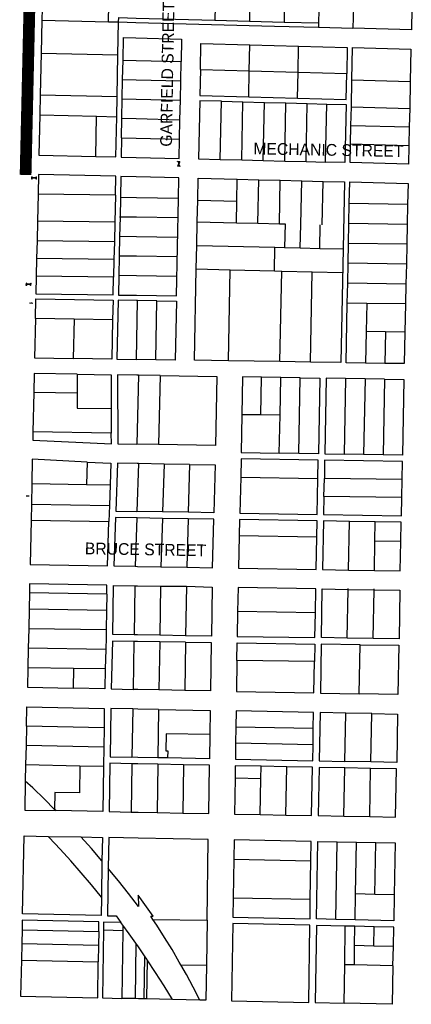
# Model space of a CAD drawing. Header units: feet. Extents: x 1267057 to 1687180, y 137439 to 673336.
# Tile 126 of 159: x 1368785 to 1369785, y 643248 to 645763. Entities that reach past the tile are written whole.
import ezdxf
from ezdxf.enums import TextEntityAlignment as Align

# ---------------------------------------------------------------- set-up
doc = ezdxf.new("R2010")
doc.units = ezdxf.units.FT
doc.header["$MEASUREMENT"] = 0
doc.linetypes.add('F', pattern=[0.15, 0.1, -0.05])
for name, color, linetype in [('eatpar', 32, 'Continuous'), ('MOT-PHASE 2', 5, 'Continuous'), ('SH_Data', 7, 'Continuous')]:
    doc.layers.add(name, color=color, linetype=linetype)
doc.styles.add('Slanted-Normal', font='font31.shx', dxfattribs={"height": 0.14})

msp = doc.modelspace()

# ---------------------------------------------------------------- linework, layer by layer
at = {"layer": 'eatpar'}
for p, q in [((1369374.6, 645898.5), (1369371.6, 645759.5)), ((1369462.9, 645896.1), (1369459.8, 645757.2)), ((1369551, 645893.8), (1369548, 645754.8)), ((1368843.5, 645849.3), (1368841.6, 645761.6)), ((1369637.1, 645796.2), (1369635.9, 645741.5)), ((1369082.4, 645767.1), (1369283.5, 645761.8)), ((1368841.6, 645761.6), (1368839.8, 645677.9)), ((1368841.6, 645761.6), (1369011.5, 645757.9)), ((1369011.5, 645757.9), (1369037.5, 645757.3)), ((1369035.8, 645673.1), (1369037.5, 645757.3)), ((1369283.5, 645761.8), (1369371.6, 645759.5)), ((1369371.6, 645759.5), (1369459.8, 645757.2)), ((1369459.8, 645757.2), (1369548, 645754.8)), ((1369548, 645754.8), (1369547.8, 645743.8)), ((1369547.8, 645743.8), (1369635.9, 645741.5)), ((1369371, 645632.5), (1369372.2, 645698.9)), ((1369372.2, 645698.9), (1369496.9, 645695.7)), ((1369495.6, 645629.2), (1369496.9, 645695.7)), ((1368839.8, 645677.9), (1368837.5, 645571.5)), ((1368839.8, 645677.9), (1369035.8, 645673.1)), ((1369033.6, 645566.8), (1369035.8, 645673.1)), ((1369047.8, 645610.3), (1369048.8, 645659.8)), ((1369196.2, 645606.6), (1369197.2, 645656.1)), ((1369246.4, 645635.8), (1369371, 645632.5)), ((1369369.6, 645566), (1369371, 645632.5)), ((1369371, 645632.5), (1369495.6, 645629.2)), ((1369494.2, 645562.8), (1369495.6, 645629.2)), ((1369495.6, 645629.2), (1369620.2, 645625.9)), ((1369046.8, 645560.8), (1369047.8, 645610.3)), ((1369195.2, 645557.2), (1369196.2, 645606.6)), ((1369631.8, 645540.6), (1369633.1, 645609.4)), ((1369633.1, 645609.4), (1369782.1, 645605.4)), ((1369782.1, 645605.4), (1369780.8, 645536.6)), ((1368837.5, 645571.5), (1368836.4, 645520.2)), ((1368837.5, 645571.5), (1369033.6, 645566.8)), ((1369032.6, 645515.4), (1369033.6, 645566.8)), ((1369369.6, 645566), (1369494.2, 645562.8)), ((1369045.8, 645511.3), (1369046.8, 645560.8)), ((1369194.2, 645507.7), (1369195.2, 645557.2)), ((1369297.1, 645406.1), (1369300.1, 645554.7)), ((1369300.1, 645554.7), (1369355, 645553.2)), ((1369352, 645404.8), (1369355, 645553.2)), ((1369355, 645553.2), (1369409.9, 645551.8)), ((1369406.9, 645403.4), (1369409.9, 645551.8)), ((1369409.9, 645551.8), (1369464.6, 645550.4)), ((1369461.6, 645402.1), (1369464.6, 645550.4)), ((1369464.6, 645550.4), (1369519.2, 645548.9)), ((1369516.2, 645400.8), (1369519.2, 645548.9)), ((1369519.2, 645548.9), (1369568.9, 645547.6)), ((1369565.9, 645399.6), (1369568.9, 645547.6)), ((1369630.8, 645493.1), (1369631.8, 645540.6)), ((1369631.8, 645540.6), (1369780.8, 645536.6)), ((1369780.8, 645536.6), (1369779.8, 645489.2)), ((1368836.4, 645520.2), (1368981, 645516.6)), ((1368978.9, 645413.9), (1368981, 645516.6)), ((1368981, 645516.6), (1369032.6, 645515.4)), ((1369044.8, 645461.8), (1369045.8, 645511.3)), ((1369193.2, 645458.2), (1369194.2, 645507.7)), ((1369629.8, 645445.8), (1369630.8, 645493.1)), ((1369630.8, 645493.1), (1369779.8, 645489.2)), ((1369779.8, 645489.2), (1369778.8, 645441.8)), ((1369629.8, 645445.8), (1369778.8, 645441.8)), ((1369297.1, 645406.1), (1369352, 645404.8)), ((1369352, 645404.8), (1369406.9, 645403.4)), ((1369406.9, 645403.4), (1369461.6, 645402.1)), ((1369461.6, 645402.1), (1369516.2, 645400.8)), ((1369516.2, 645400.8), (1369565.9, 645399.6)), ((1369339.5, 645300), (1369340.6, 645355.6)), ((1369340.6, 645355.6), (1369395.4, 645354.2)), ((1369393.1, 645243.1), (1369395.4, 645354.2)), ((1369395.4, 645354.2), (1369450.2, 645352.9)), ((1369448, 645241.8), (1369450.2, 645352.9)), ((1369450.2, 645352.9), (1369505, 645351.6)), ((1369505, 645351.6), (1369559.8, 645350.2)), ((1369557.5, 645239.1), (1369559.8, 645350.2)), ((1368831.9, 645317.8), (1368830.4, 645248.9)), ((1369029.2, 645314.6), (1368831.9, 645317.8)), ((1369029.2, 645314.6), (1369027.8, 645245.8)), ((1369042.4, 645308.8), (1369041.2, 645259.1)), ((1369238.4, 645246.9), (1369239.5, 645302.4)), ((1369239.5, 645302.4), (1369339.5, 645300)), ((1369338.4, 645244.5), (1369339.5, 645300)), ((1369625.6, 645242.6), (1369626.6, 645293.4)), ((1369775.5, 645291.1), (1369626.6, 645293.4)), ((1369775.5, 645291.1), (1369774.4, 645240.2)), ((1368830.4, 645248.9), (1368829.2, 645198.7)), ((1369027.8, 645245.8), (1368830.4, 645248.9)), ((1369027.8, 645245.8), (1369026.6, 645195.6)), ((1369041.2, 645259.1), (1369040, 645259.1)), ((1369041.2, 645259.1), (1369040.1, 645209.2)), ((1369237.1, 645186.6), (1369238.4, 645246.9)), ((1369238.4, 645246.9), (1369338.4, 645244.5)), ((1369338.4, 645244.5), (1369393.1, 645243.1)), ((1369393.1, 645243.1), (1369448, 645241.8)), ((1369551.2, 645178.9), (1369552.5, 645239.2)), ((1369624.6, 645191.8), (1369625.6, 645242.6)), ((1369774.4, 645240.2), (1369625.6, 645242.6)), ((1369774.4, 645240.2), (1369773.4, 645189.4)), ((1368829.2, 645198.7), (1368828.2, 645153.6)), ((1369026.6, 645195.6), (1368829.2, 645198.7)), ((1369026.6, 645195.6), (1369025.6, 645150.4)), ((1369040.1, 645209.2), (1369039, 645159.5)), ((1369235.9, 645126.4), (1369237.1, 645186.6)), ((1369237.1, 645186.6), (1369436.8, 645181.8)), ((1369623.6, 645141), (1369624.6, 645191.8)), ((1369773.4, 645189.4), (1369624.6, 645191.8)), ((1369773.4, 645189.4), (1369772.4, 645138.7)), ((1369039, 645159.5), (1369037.9, 645109.7)), ((1369435.5, 645121.4), (1369436.8, 645181.8)), ((1369436.8, 645181.8), (1369461.2, 645181.2)), ((1369461.2, 645181.2), (1369501.5, 645180.2)), ((1369501.5, 645180.2), (1369551.2, 645178.9)), ((1369551.2, 645178.9), (1369611.1, 645177.5)), ((1368828.2, 645153.6), (1368827.2, 645108.4)), ((1369025.6, 645150.4), (1368828.2, 645153.6)), ((1369025.6, 645150.4), (1369024.6, 645105.2)), ((1369622.6, 645090.2), (1369623.6, 645141)), ((1369772.4, 645138.7), (1369623.6, 645141)), ((1369772.4, 645138.7), (1369771.2, 645087.9)), ((1369235.9, 645126.4), (1369322.4, 645124.2)), ((1369317.8, 644891.8), (1369322.4, 645124.2)), ((1369322.4, 645124.2), (1369435.5, 645121.4)), ((1369435.5, 645121.4), (1369454, 645121)), ((1369449.4, 644889.8), (1369454, 645121)), ((1369454, 645121), (1369532, 645119.1)), ((1369527.2, 644888.5), (1369532, 645119.1)), ((1369532, 645119.1), (1369608.9, 645117.2)), ((1369024.6, 645105.2), (1368827.2, 645108.4)), ((1369621.5, 645039.4), (1369622.6, 645090.2)), ((1369771.2, 645087.9), (1369622.6, 645090.2)), ((1369771.2, 645087.9), (1369770.1, 645037.1)), ((1369082.8, 644895.5), (1369085.9, 645045.9)), ((1369135.4, 645045.2), (1369085.9, 645045.9)), ((1369132.2, 644894.8), (1369135.4, 645045.2)), ((1369671.1, 645038.6), (1369621.5, 645039.4)), ((1369671.1, 645038.6), (1369669.6, 644966.6)), ((1369770.1, 645037.1), (1369671.1, 645038.6)), ((1369770.1, 645037.1), (1369768.6, 644965)), ((1368923.6, 644998.4), (1368825, 644999.9)), ((1368923.6, 644998.4), (1368921.4, 644898.1)), ((1369022.2, 644996.8), (1368923.6, 644998.4)), ((1369669.6, 644966.6), (1369667.9, 644886.2)), ((1369719.1, 644965.8), (1369669.6, 644966.6)), ((1369719.1, 644965.8), (1369717.4, 644885.4)), ((1369768.6, 644965), (1369719.1, 644965.8)), ((1369449.4, 644889.8), (1369317.8, 644891.8)), ((1369527.2, 644888.5), (1369449.4, 644889.8)), ((1369717.4, 644885.4), (1369667.9, 644886.2)), ((1368931.6, 644857.5), (1368931.8, 644809.2)), ((1369088.5, 644855.1), (1369084.1, 644678.8)), ((1369143.2, 644854.2), (1369088.5, 644855.1)), ((1369143.2, 644854.2), (1369138.9, 644677.8)), ((1369400.8, 644753.5), (1369402.6, 644850.1)), ((1369451.4, 644849.3), (1369402.6, 644850.1)), ((1369449.6, 644752.8), (1369451.4, 644849.3)), ((1369501.2, 644848.5), (1369451.4, 644849.3)), ((1369497.5, 644655.4), (1369501.2, 644848.5)), ((1369617.2, 644846.6), (1369613.1, 644653.6)), ((1369666.9, 644845.9), (1369617.2, 644846.6)), ((1369666.9, 644845.9), (1369662.9, 644652.8)), ((1369716.5, 644845.1), (1369666.9, 644845.9)), ((1369716.5, 644845.1), (1369712.8, 644652)), ((1368820.9, 644811), (1368818.8, 644710.3)), ((1368931.8, 644809.2), (1368820.9, 644811)), ((1369018.5, 644769.8), (1369018.8, 644707.1)), ((1369400.8, 644753.5), (1369352.2, 644754.2)), ((1369449.6, 644752.8), (1369400.8, 644753.5)), ((1369447.8, 644656.2), (1369449.6, 644752.8)), ((1369018.8, 644707.1), (1368818.8, 644710.3)), ((1369138.9, 644677.8), (1369084.1, 644678.8)), ((1369497.5, 644655.4), (1369447.8, 644656.2)), ((1368957.1, 644633.4), (1368955.1, 644576.1)), ((1369662.9, 644652.8), (1369613.1, 644653.6)), ((1369712.8, 644652), (1369662.9, 644652.8)), ((1369088.1, 644629.2), (1369083.9, 644507)), ((1369153.4, 644628.1), (1369088.1, 644629.2)), ((1369153.4, 644628.1), (1369149.5, 644506)), ((1369218.6, 644626.9), (1369153.4, 644628.1)), ((1369218.6, 644626.9), (1369215.2, 644504.9)), ((1369349.2, 644594.6), (1369546.2, 644591.6)), ((1369561.9, 644545.6), (1369562.8, 644591.7)), ((1369761.2, 644588.6), (1369562.8, 644591.7)), ((1369760.4, 644542.4), (1369761.2, 644588.6)), ((1368815.8, 644578.5), (1368814.6, 644525.6)), ((1368815.8, 644578.5), (1368955.1, 644576.1)), ((1368955.1, 644576.1), (1369016, 644575)), ((1369016, 644575), (1369014.1, 644522.1)), ((1369760.4, 644542.4), (1369561.9, 644545.6)), ((1368814.6, 644525.6), (1368813.8, 644485)), ((1368814.6, 644525.6), (1369014.1, 644522.1)), ((1369014.1, 644522.1), (1369012.8, 644481.6)), ((1369215.2, 644504.9), (1369149.5, 644506)), ((1368813.8, 644485), (1369012.8, 644481.6)), ((1369083.6, 644490.5), (1369079.4, 644367)), ((1369149.2, 644489.5), (1369145.4, 644365.8)), ((1369214.9, 644488.4), (1369149.2, 644489.5)), ((1369214.9, 644488.4), (1369211.4, 644364.7)), ((1369624.5, 644357.5), (1369626.9, 644481.9)), ((1369693, 644480.9), (1369626.9, 644481.9)), ((1369692, 644431.4), (1369693, 644480.9)), ((1369543.4, 644441.8), (1369345.5, 644444.7)), ((1369690.6, 644356.3), (1369692, 644431.4)), ((1369758.2, 644430.4), (1369692, 644431.4)), ((1369145.4, 644365.8), (1369211.4, 644364.7)), ((1369624.5, 644357.5), (1369690.6, 644356.3)), ((1369078.9, 644317.5), (1369076.9, 644191.9)), ((1369144.8, 644316.4), (1369142.8, 644190.9)), ((1369144.8, 644316.4), (1369210.5, 644316.2)), ((1369210.5, 644316.2), (1369208.6, 644189.9)), ((1369621.1, 644183.9), (1369623.5, 644308)), ((1369623.5, 644308), (1369623.5, 644310.1)), ((1369623.5, 644308), (1369689.8, 644306.8)), ((1369687.4, 644182.9), (1369689.8, 644306.8)), ((1369689.8, 644306.8), (1369689.8, 644309.2)), ((1368809.8, 644299), (1368808.9, 644257.3)), ((1369007.4, 644296.1), (1368809.8, 644299)), ((1369007.4, 644296.1), (1369006.8, 644254.4)), ((1368808.9, 644257.3), (1368807.8, 644207.5)), ((1369006.8, 644254.4), (1368808.9, 644257.3)), ((1369006.8, 644254.4), (1369006, 644204.6)), ((1369539.9, 644248.2), (1369341.4, 644251.2)), ((1368807.8, 644207.5), (1368806.6, 644157.7)), ((1369006, 644204.6), (1368807.8, 644207.5)), ((1369208.6, 644189.9), (1369142.8, 644190.9)), ((1369687.4, 644182.9), (1369621.1, 644183.9)), ((1368806.6, 644157.7), (1368805.6, 644107.9)), ((1369004.9, 644154.8), (1368806.6, 644157.7)), ((1369004.9, 644154.8), (1369003.5, 644104.9)), ((1369076.6, 644175.4), (1369074.8, 644052.8)), ((1369142.5, 644174.4), (1369140.6, 644051.5)), ((1369208.4, 644173.4), (1369142.5, 644174.4)), ((1369208.4, 644173.4), (1369206.5, 644050.2)), ((1369651.6, 644041.4), (1369654.1, 644166.9)), ((1368922.5, 644106.1), (1368805.6, 644107.9)), ((1368922.5, 644106.1), (1368921.1, 644055.8)), ((1369003.5, 644104.9), (1368922.5, 644106.1)), ((1369537.8, 644123.9), (1369339.5, 644126.9)), ((1369206.5, 644050.2), (1369140.6, 644051.5)), ((1369073.5, 644002.8), (1369071.6, 643879.4)), ((1369139.5, 644001.4), (1369137.6, 643878.1)), ((1369615.5, 643868.7), (1369617.9, 643992.1)), ((1369683.9, 643990.8), (1369617.9, 643992.1)), ((1369681.5, 643867.4), (1369683.9, 643990.8)), ((1368802.2, 643958.6), (1368801.1, 643909.1)), ((1369000.2, 643954.7), (1368802.2, 643958.6)), ((1369000.2, 643954.7), (1368999.5, 643905.2)), ((1369336.9, 643956.4), (1369336.2, 643915.3)), ((1369534.6, 643952.6), (1369336.9, 643956.4)), ((1369533.9, 643911.4), (1369534.6, 643952.6)), ((1368801.1, 643909.1), (1368800.1, 643859.6)), ((1368999.5, 643905.2), (1368801.1, 643909.1)), ((1368999.5, 643905.2), (1368998.8, 643855.8)), ((1369533.9, 643911.4), (1369336.2, 643915.3)), ((1369162.4, 643877.6), (1369137.6, 643878.1)), ((1368800.1, 643859.6), (1368799.2, 643818.7)), ((1368938.8, 643856.9), (1368800.1, 643859.6)), ((1368998.8, 643855.8), (1368938.8, 643856.9)), ((1369071.4, 643862.9), (1369069.5, 643739.3)), ((1369137.4, 643861.6), (1369135.5, 643738.1)), ((1369203.4, 643860.2), (1369137.4, 643861.6)), ((1369203.4, 643860.2), (1369201.5, 643736.8)), ((1369400.5, 643824.4), (1369401.1, 643856.4)), ((1369467, 643855.1), (1369401.1, 643856.4)), ((1369464.6, 643731.8), (1369467, 643855.1)), ((1369612.9, 643728.9), (1369615.2, 643852.2)), ((1369681.1, 643850.9), (1369615.2, 643852.2)), ((1369681.5, 643867.4), (1369615.5, 643868.7)), ((1369678.8, 643727.7), (1369681.1, 643850.9)), ((1369400.5, 643824.4), (1369334.9, 643825.7)), ((1369398.8, 643733), (1369400.5, 643824.4)), ((1368877.4, 643743), (1368874, 643746.2)), ((1369135.5, 643738.1), (1369201.5, 643736.8)), ((1369398.8, 643733), (1369464.6, 643731.8)), ((1369612.9, 643728.9), (1369678.8, 643727.7)), ((1368857.5, 643677.3), (1368941.1, 643675.8)), ((1369591.8, 643465.3), (1369595.2, 643663.2)), ((1369595.2, 643663.2), (1369644.6, 643662.3)), ((1369642.4, 643530.3), (1369644.6, 643662.3)), ((1369644.6, 643662.3), (1369694.1, 643661.4)), ((1369691.9, 643529.2), (1369694.1, 643661.4)), ((1368995, 643614.6), (1368993.6, 643522)), ((1369331.8, 643619), (1369330.2, 643520.4)), ((1369331.8, 643619), (1369528.5, 643615.2)), ((1369527, 643516.7), (1369528.5, 643615.2)), ((1369641.2, 643464.2), (1369642.4, 643530.3)), ((1369691.9, 643529.2), (1369642.4, 643530.3)), ((1369741.2, 643528.1), (1369691.9, 643529.2)), ((1369330.2, 643520.4), (1369527, 643516.7)), ((1369048.2, 643450.8), (1369043.4, 643457.4)), ((1369048.2, 643450.8), (1369048, 643437.2)), ((1369125.2, 643464.9), (1369263.4, 643463.6)), ((1369263.4, 643463.6), (1369261.6, 643348.6)), ((1369641.2, 643464.2), (1369591.8, 643465.3)), ((1368791, 643438.8), (1368790.2, 643403.9)), ((1368791, 643438.8), (1368986.6, 643434.4)), ((1368986.6, 643434.4), (1368986.1, 643399.4)), ((1368998.6, 643438.4), (1369048, 643437.2)), ((1369048, 643437.2), (1369045.4, 643263.4)), ((1369614.8, 643349.6), (1369616.2, 643448.2)), ((1369641, 643447.6), (1369616.2, 643448.2)), ((1369640.2, 643398.4), (1369641, 643447.6)), ((1369690.4, 643446.6), (1369641, 643447.6)), ((1369689.6, 643397.2), (1369690.4, 643446.6)), ((1368790.2, 643403.9), (1368789.2, 643360.9)), ((1368790.2, 643403.9), (1368986.1, 643399.4)), ((1368986.1, 643399.4), (1368985.5, 643356.5)), ((1369081.5, 643404.5), (1369079.4, 643262.8)), ((1369639.5, 643349.1), (1369640.2, 643398.4)), ((1369689.6, 643397.2), (1369640.2, 643398.4)), ((1369739, 643396.1), (1369689.6, 643397.2)), ((1369738.1, 643346.9), (1369739, 643396.1)), ((1368789.2, 643360.9), (1368985.5, 643356.5)), ((1369103.8, 643372.2), (1369102.1, 643262.2)), ((1369110.5, 643362.1), (1369109, 643262.1)), ((1369196.2, 643349.6), (1369261.6, 643348.6)), ((1369613.2, 643251.1), (1369614.8, 643349.6)), ((1369639.5, 643349.1), (1369614.8, 643349.6)), ((1369738.1, 643346.9), (1369639.5, 643349.1)), ((1369079.4, 643262.8), (1369045.4, 643263.4)), ((1369109, 643262.1), (1369102.1, 643262.2)), ((1369174.8, 643260.8), (1369109, 643262.1)), ((1369245.1, 643259.2), (1369174.8, 643260.8))]:
    msp.add_line(p, q, dxfattribs=at)
for points in [[(1369374.6, 645898.5), (1369286.5, 645900.8), (1369283.5, 645761.8)], [(1369011.5, 645757.9), (1369013.4, 645845.6), (1368843.5, 645849.3)], [(1369786.1, 645792.5), (1369785, 645737.6), (1369635.9, 645741.5)], [(1369037.5, 645757.3), (1369037.8, 645768.3), (1369082.4, 645767.1)], [(1369037.5, 645757.3), (1369081.6, 645756.2), (1369435.5, 645746.8), (1369547.8, 645743.8)], [(1369048.8, 645659.8), (1369049.9, 645717.4), (1369081.6, 645716.6), (1369198.4, 645713.8), (1369197.2, 645656.1)], [(1369246.4, 645635.8), (1369247.6, 645702.2), (1369372.2, 645698.9)], [(1369496.9, 645695.7), (1369621.5, 645692.4), (1369620.2, 645625.9)], [(1369633.1, 645609.4), (1369634.8, 645692), (1369783.9, 645688.1), (1369782.1, 645605.4)], [(1369048.8, 645659.8), (1369081.9, 645659), (1369197.2, 645656.1)], [(1369246.4, 645635.8), (1369245, 645569.3), (1369369.6, 645566)], [(1369494.2, 645562.8), (1369618.9, 645559.4), (1369620.2, 645625.9)], [(1369047.8, 645610.3), (1369082, 645609.4), (1369196.2, 645606.6)], [(1369046.8, 645560.8), (1369082.1, 645559.9), (1369195.2, 645557.2)], [(1369300.1, 645554.7), (1369244.8, 645556.1), (1369241.6, 645407.5), (1369297.1, 645406.1)], [(1369568.9, 645547.6), (1369618.5, 645546.2), (1369615.5, 645398.4), (1369565.9, 645399.6)], [(1368836.4, 645520.2), (1368834.1, 645417.4), (1368978.9, 645413.9)], [(1368978.9, 645413.9), (1369030.5, 645412.7), (1369032.6, 645515.4)], [(1369045.8, 645511.3), (1369082.2, 645510.4), (1369194.2, 645507.7)], [(1369044.8, 645461.8), (1369043.8, 645412.3), (1369082.5, 645411.4), (1369192.2, 645408.7), (1369193.2, 645458.2)], [(1369044.8, 645461.8), (1369082.4, 645460.9), (1369193.2, 645458.2)], [(1369778.8, 645441.8), (1369777.8, 645394.4), (1369628.8, 645398.1), (1369629.8, 645445.8)], [(1369029.2, 645314.6), (1369030.2, 645363.1), (1368833, 645368), (1368831.9, 645317.8)], [(1369190.1, 645306.5), (1369191.2, 645359.2), (1369082.6, 645361.9), (1369043.5, 645362.8), (1369042.4, 645308.8)], [(1369239.5, 645302.4), (1369240.6, 645358), (1369340.6, 645355.6)], [(1369501.5, 645180.2), (1369502.8, 645240.4), (1369505, 645351.6)], [(1369559.8, 645350.2), (1369614.5, 645348.9), (1369611.1, 645177.5)], [(1369626.6, 645293.4), (1369627.8, 645348.6), (1369776.6, 645344.9), (1369775.5, 645291.1)], [(1369037.9, 645109.7), (1369036.9, 645059.9), (1369083.5, 645059.2), (1369185.1, 645057.6), (1369190.1, 645306.5)], [(1369190.1, 645306.5), (1369082.9, 645308.2), (1369042.4, 645308.8)], [(1369187.5, 645256.8), (1369083, 645258.4), (1369041.2, 645259.1)], [(1369448, 645241.8), (1369462.5, 645241.4), (1369461.2, 645181.2)], [(1369186.8, 645206.9), (1369083.1, 645208.6), (1369040.1, 645209.2)], [(1369186, 645157.1), (1369083.2, 645158.8), (1369039, 645159.5)], [(1369611.1, 645177.5), (1369605.2, 644887.2), (1369527.2, 644888.5)], [(1369185.1, 645107.4), (1369083.4, 645109), (1369037.9, 645109.7)], [(1369317.8, 644891.8), (1369231.2, 644893.2), (1369235.9, 645126.4)], [(1368827.2, 645108.4), (1368826.4, 645063.2), (1369023.6, 645060.1), (1369024.6, 645105.2)], [(1368825, 644999.9), (1368826.1, 645050.1), (1369023.4, 645046.9), (1369022.2, 644996.8)], [(1369085.9, 645045.9), (1369083.5, 645046), (1369036.6, 645046.8), (1369033.2, 644896.3), (1369082.8, 644895.5)], [(1369135.4, 645045.2), (1369184.9, 645044.4), (1369181.8, 644893.9), (1369132.2, 644894.8)], [(1369667.9, 644886.2), (1369618.4, 644887), (1369621.5, 645039.4)], [(1368825, 644999.9), (1368822.8, 644899.6), (1368921.4, 644898.1)], [(1369022.2, 644996.8), (1369020.1, 644896.5), (1368921.4, 644898.1)], [(1369768.6, 644965), (1369767, 644884.7), (1369717.4, 644885.4)], [(1369132.2, 644894.8), (1369084, 644895.5), (1369082.8, 644895.5)], [(1368931.6, 644857.5), (1368821.9, 644859.2), (1368820.9, 644811)], [(1368931.6, 644857.5), (1369018.1, 644856.1), (1369018.5, 644769.8)], [(1369088.5, 644855.1), (1369084.1, 644855.1), (1369034.6, 644855.9), (1369035.4, 644679.6), (1369084.1, 644678.8)], [(1369143.2, 644854.2), (1369287.9, 644851.9), (1369285, 644675.3), (1369138.9, 644677.8)], [(1369402.6, 644850.1), (1369353.9, 644850.8), (1369352.2, 644754.2)], [(1369501.2, 644848.5), (1369551.1, 644847.7), (1369547.5, 644654.6), (1369497.5, 644655.4)], [(1369617.2, 644846.6), (1369567.6, 644847.4), (1369563.9, 644654.3), (1369613.1, 644653.6)], [(1369716.5, 644845.1), (1369766.1, 644844.3), (1369762.5, 644651.2), (1369712.8, 644652)], [(1368931.8, 644809.2), (1368931.9, 644771.1), (1369018.5, 644769.8)], [(1369352.2, 644754.2), (1369350.6, 644657.7), (1369447.8, 644656.2)], [(1368818.8, 644710.3), (1368818.2, 644689.2), (1369018.9, 644680.1), (1369018.8, 644707.1)], [(1368957.1, 644633.4), (1368817.1, 644640.3), (1368815.8, 644578.5)], [(1368957.1, 644633.4), (1369017.9, 644630.6), (1369016, 644575)], [(1369546.2, 644591.6), (1369547.1, 644638.1), (1369350.4, 644641.2), (1369349.2, 644594.6)], [(1369761.2, 644588.6), (1369762.1, 644634.7), (1369563.6, 644637.8), (1369562.8, 644591.7)], [(1369088.1, 644629.2), (1369084.8, 644629.2), (1369034.4, 644630.1), (1369030.2, 644507.9), (1369083.9, 644507)], [(1369218.6, 644626.9), (1369283.9, 644625.8), (1369280.9, 644503.9), (1369215.2, 644504.9)], [(1369349.2, 644594.6), (1369346.9, 644502.8), (1369544.5, 644499.7), (1369546.2, 644591.6)], [(1369561.9, 644545.6), (1369561, 644499.4), (1369759.5, 644496.3), (1369760.4, 644542.4)], [(1369149.5, 644506), (1369085, 644507), (1369083.9, 644507)], [(1368813.8, 644485), (1368811.2, 644371.6), (1369008.9, 644368.2), (1369012.8, 644481.6)], [(1369083.6, 644490.5), (1369029.6, 644491.4), (1369025.4, 644367.9), (1369079.4, 644367)], [(1369149.2, 644489.5), (1369085.1, 644490.5), (1369083.6, 644490.5)], [(1369211.4, 644364.7), (1369277.4, 644363.5), (1369280.5, 644487.4), (1369214.9, 644488.4)], [(1369543.4, 644441.8), (1369544.1, 644483.2), (1369346.5, 644486.3), (1369345.5, 644444.7)], [(1369626.9, 644481.9), (1369560.6, 644482.9), (1369558.2, 644358.6), (1369624.5, 644357.5)], [(1369758.2, 644430.4), (1369759.2, 644479.8), (1369693, 644480.9)], [(1369345.5, 644444.7), (1369343.4, 644362.4), (1369541.8, 644358.9), (1369543.4, 644441.8)], [(1369690.6, 644356.3), (1369756.8, 644355.2), (1369758.2, 644430.4)], [(1369079.4, 644367), (1369085.4, 644366.9), (1369145.4, 644365.8)], [(1369007.4, 644296.1), (1369007.8, 644318.7), (1368810.2, 644322.1), (1368809.8, 644299)], [(1369076.9, 644191.9), (1369022.4, 644192.8), (1369024.2, 644318.4), (1369078.9, 644317.5)], [(1369078.9, 644317.5), (1369085.6, 644317.4), (1369144.8, 644316.4)], [(1369210.5, 644316.2), (1369276.4, 644314.1), (1369274.4, 644189), (1369208.6, 644189.9)], [(1369539.9, 644248.2), (1369540.9, 644309.4), (1369342.4, 644312.9), (1369341.4, 644251.2)], [(1369621.1, 644183.9), (1369555.2, 644184.9), (1369557.4, 644309.1), (1369623.5, 644308)], [(1369689.8, 644306.8), (1369755.9, 644305.7), (1369753.5, 644181.9), (1369687.4, 644182.9)], [(1369341.4, 644251.2), (1369340.4, 644188.1), (1369538.8, 644185.1), (1369539.9, 644248.2)], [(1369006, 644204.6), (1369005.8, 644184.8), (1369004.9, 644154.8)], [(1369142.8, 644190.9), (1369085.9, 644191.8), (1369076.9, 644191.9)], [(1369076.6, 644175.4), (1369022, 644176.2), (1369018.5, 644053.9), (1369074.8, 644052.8)], [(1369142.5, 644174.4), (1369086, 644175.3), (1369076.6, 644175.4)], [(1369208.4, 644173.4), (1369274.1, 644172.5), (1369272.2, 644048.9), (1369206.5, 644050.2)], [(1369339.5, 644126.9), (1369340.1, 644171.6), (1369538.5, 644168.6), (1369537.8, 644123.9)], [(1369654.1, 644166.9), (1369555, 644168.4), (1369552.8, 644043.4), (1369651.6, 644041.4)], [(1369654.1, 644166.9), (1369753.1, 644165.4), (1369750.8, 644039.5), (1369651.6, 644041.4)], [(1368805.6, 644107.9), (1368804.5, 644058.1), (1368921.1, 644055.8)], [(1369003.5, 644104.9), (1369002, 644054.2), (1368921.1, 644055.8)], [(1369339.5, 644126.9), (1369338.2, 644047.6), (1369536.4, 644043.7), (1369537.8, 644123.9)], [(1369140.6, 644051.5), (1369086.2, 644052.6), (1369074.8, 644052.8)], [(1368802.2, 643958.6), (1368803.4, 644008.1), (1369001, 644004.2), (1369000.2, 643954.7)], [(1369073.5, 644002.8), (1369017.5, 644003.9), (1369015.6, 643880.4), (1369071.6, 643879.4)], [(1369139.5, 644001.4), (1369086.5, 644002.5), (1369073.5, 644002.8)], [(1369139.5, 644001.4), (1369271.5, 643998.9), (1369270.6, 643937.2)], [(1369534.6, 643952.6), (1369535.4, 643993.7), (1369337.5, 643997.6), (1369336.9, 643956.4)], [(1369617.9, 643992.1), (1369551.9, 643993.4), (1369549.5, 643870), (1369615.5, 643868.7)], [(1369683.9, 643990.8), (1369749.8, 643989.5), (1369747.5, 643866.1), (1369681.5, 643867.4)], [(1369270.6, 643937.2), (1369158.6, 643939.4), (1369157.8, 643895.5), (1369162.8, 643895.4), (1369162.4, 643877.6)], [(1369270.6, 643937.2), (1369269.6, 643875.5), (1369162.4, 643877.6)], [(1369336.2, 643915.3), (1369335.6, 643874.2), (1369533, 643870.3), (1369533.9, 643911.4)], [(1369137.6, 643878.1), (1369086.8, 643879.1), (1369071.6, 643879.4)], [(1368938.8, 643856.9), (1368937.6, 643788.2), (1368874.8, 643789.2), (1368874, 643746.2)], [(1368998.8, 643855.8), (1368997, 643740.7), (1368877.4, 643743)], [(1369071.4, 643862.9), (1369015.4, 643863.9), (1369013.4, 643740.4), (1369069.5, 643739.3)], [(1369137.4, 643861.6), (1369086.9, 643862.6), (1369071.4, 643862.9)], [(1369201.5, 643736.8), (1369267.5, 643735.6), (1369269.4, 643859), (1369203.4, 643860.2)], [(1369401.1, 643856.4), (1369335.4, 643857.7), (1369334.9, 643825.7)], [(1369464.6, 643731.8), (1369530.4, 643730.5), (1369532.8, 643853.8), (1369467, 643855.1)], [(1369615.2, 643852.2), (1369549.2, 643853.5), (1369546.9, 643730.2), (1369612.9, 643728.9)], [(1369678.8, 643727.7), (1369744.8, 643726.4), (1369747.1, 643849.6), (1369681.1, 643850.9)], [(1368799.2, 643818.7), (1368797.6, 643744.5), (1368877.4, 643743)], [(1368874, 643746.2), (1368848, 643772.3), (1368818.1, 643801.1), (1368799.2, 643818.7)], [(1369334.9, 643825.7), (1369333.5, 643734.2), (1369398.8, 643733)], [(1369069.5, 643739.3), (1369087.1, 643739), (1369135.5, 643738.1)], [(1368993.6, 643522), (1368992.9, 643475), (1368791.9, 643479.6), (1368796.2, 643678.5), (1368857.5, 643677.3)], [(1368993.6, 643522), (1368968, 643553.3), (1368941.9, 643584.2), (1368915.2, 643614.8), (1368888.1, 643644.8), (1368860.4, 643674.3), (1368857.5, 643677.3)], [(1368995, 643614.6), (1368967.9, 643645.9), (1368941.1, 643675.8)], [(1368941.1, 643675.8), (1368995.9, 643674.7), (1368995, 643614.6)], [(1369263.4, 643463.6), (1369266.5, 643669.6), (1369087.4, 643672.9), (1369012.4, 643674.4), (1369011.1, 643595.2)], [(1369528.5, 643615.2), (1369529.2, 643664.5), (1369332.5, 643668.3), (1369331.8, 643619)], [(1369591.8, 643465.3), (1369542.8, 643466.4), (1369545.8, 643664.2), (1369595.2, 643663.2)], [(1369694.1, 643661.4), (1369743.6, 643660.4), (1369741.2, 643528.1)], [(1369011.1, 643595.2), (1369009.4, 643474.6), (1369030.8, 643474.2), (1369043.4, 643457.4)], [(1369125.2, 643464.9), (1369119.8, 643473.2), (1369126.1, 643473.1), (1369087.8, 643527.4), (1369087.9, 643498.1), (1369062.8, 643531.2), (1369037, 643563.8), (1369011.1, 643595.2)], [(1369741.2, 643528.1), (1369740.1, 643461.9), (1369641.2, 643464.2)], [(1369330.2, 643520.4), (1369329.5, 643471.1), (1369526.2, 643466.8), (1369527, 643516.7)], [(1368986.6, 643434.4), (1368987, 643458.6), (1368791.5, 643463.1), (1368791, 643438.8)], [(1369043.4, 643457.4), (1368998.9, 643458.4), (1368998.6, 643438.4)], [(1369081.5, 643404.5), (1369064.8, 643428.2), (1369048.2, 643450.8)], [(1369196.2, 643349.6), (1369192.4, 643356.3), (1369173.8, 643388), (1369154.5, 643419.4), (1369134.8, 643450.4), (1369125.2, 643464.9)], [(1369526, 643450.2), (1369329.2, 643454.6), (1369326.1, 643257.5), (1369523, 643253.1), (1369526, 643450.2)], [(1369616.2, 643448.2), (1369542.5, 643449.9), (1369539.5, 643252.8), (1369613.2, 643251.1)], [(1368998.6, 643438.4), (1368995.9, 643264.5), (1369045.4, 643263.4)], [(1369739, 643396.1), (1369739.9, 643445.4), (1369690.4, 643446.6)], [(1369103.8, 643372.2), (1369088.1, 643395.1), (1369081.5, 643404.5)], [(1368789.2, 643360.9), (1368787.2, 643268.9), (1368984, 643264.8), (1368985.5, 643356.5)], [(1369110.5, 643362.1), (1369109.8, 643363.4), (1369103.8, 643372.2)], [(1369174.8, 643260.8), (1369153.6, 643295.3), (1369132, 643329.5), (1369110.5, 643362.1)], [(1369245.1, 643259.2), (1369228.1, 643291.9), (1369210.5, 643324.2), (1369196.2, 643349.6)], [(1369261.6, 643348.6), (1369260.2, 643258.9), (1369245.1, 643259.2)], [(1369738.1, 643346.9), (1369736.4, 643248.4), (1369613.2, 643251.1)], [(1369102.1, 643262.2), (1369088.5, 643262.6), (1369079.4, 643262.8)]]:
    msp.add_lwpolyline(points, dxfattribs=at)
at = {"layer": 'MOT-PHASE 2'}
for p, q in [((1368818.2, 645038.6), (1368810.2, 645038.7)), ((1368814.3, 645040.8), (1368814.2, 645038.6)), ((1368809.3, 644545.9), (1368801.3, 644546.1)), ((1368805.4, 644548.2), (1368805.3, 644546))]:
    msp.add_line(p, q, dxfattribs=at)
at = {"layer": 'MOT-PHASE 2', "flags": 128}
for points in [[(1369187.6, 645389.7), (1369187.5, 645388.7)], [(1369193.5, 645388.5), (1369187.5, 645388.7)], [(1369193.6, 645389.5), (1369187.6, 645389.7)], [(1369187.9, 645399.7), (1369188, 645400.7)], [(1369193.9, 645399.5), (1369187.9, 645399.7)], [(1369194, 645400.5), (1369188, 645400.7)], [(1369190.2, 645400.6), (1369189.8, 645388.6)], [(1369191.7, 645400.6), (1369191.3, 645388.6)], [(1369193.6, 645389.5), (1369193.5, 645388.5)], [(1369194, 645400.5), (1369193.9, 645399.5)], [(1368815.8, 645356), (1368816, 645362)], [(1368817, 645362), (1368816, 645362)], [(1368816.8, 645356), (1368817, 645362)], [(1368826.8, 645355.6), (1368827, 645361.6)], [(1368827, 645361.6), (1368828, 645361.6)], [(1368827.8, 645355.6), (1368828, 645361.6)], [(1368816.8, 645356), (1368815.8, 645356)], [(1368827.9, 645357.8), (1368815.9, 645358.2)], [(1368828, 645359.3), (1368816, 645359.7)], [(1368827.8, 645355.6), (1368826.8, 645355.6)], [(1368801.7, 645084.3), (1368801.9, 645090.3)], [(1368802.7, 645084.3), (1368801.7, 645084.3)], [(1368813.8, 645087.7), (1368801.8, 645088.1)], [(1368813.8, 645086.2), (1368801.8, 645086.6)], [(1368802.9, 645090.3), (1368801.9, 645090.3)], [(1368802.7, 645084.3), (1368802.9, 645090.3)], [(1368812.7, 645083.9), (1368812.9, 645089.9)], [(1368813.7, 645083.9), (1368812.7, 645083.9)], [(1368812.9, 645089.9), (1368813.9, 645089.9)], [(1368813.7, 645083.9), (1368813.9, 645089.9)]]:
    msp.add_lwpolyline(points, dxfattribs=at)
at = {"layer": 'SH_Data', "linetype": 'F', "const_width": 30}
msp.add_lwpolyline([(1368799.9, 645366.6), (1368849.7, 647535.9)], dxfattribs=at)

# ---------------------------------------------------------------- texts
at = {"layer": 'MOT-PHASE 2', "style": 'Slanted-Normal'}
for s, rotation, p in [('GARFIELD STREET', 89, (1369161.8, 645623.8)), ('MECHANIC STREET', 359, (1369573.2, 645430.8)), ('BRUCE STREET', 359, (1369106.2, 644410.3))]:
    msp.add_text(s, height=30, rotation=rotation, dxfattribs=at).set_placement(p, align=Align.MIDDLE_CENTER)

doc.saveas('drawing.dxf')
